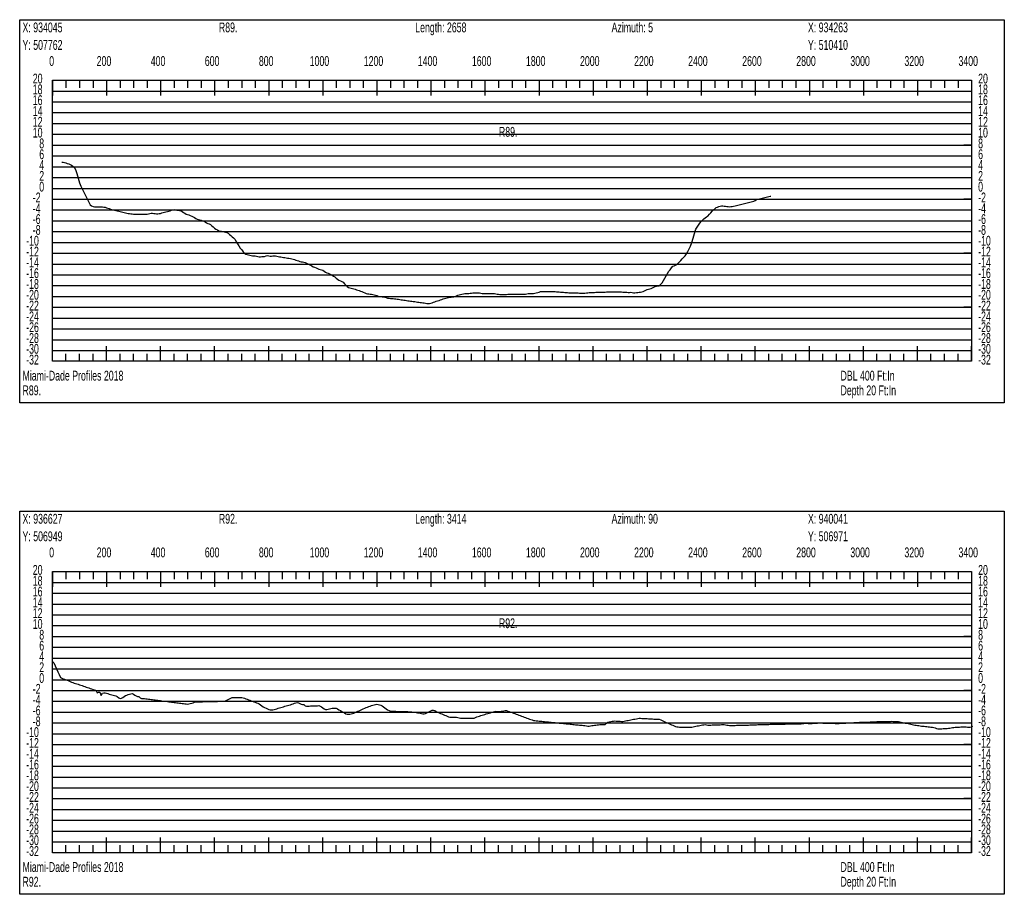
# Model space of a CAD drawing. Header units: feet. Extents: x 1 to 30, y -268 to -1.
# Tile 14 of 94: x 11 to 20, y -236 to -228. Entities that reach past the tile are written whole.
import ezdxf

# ---------------------------------------------------------------- set-up
doc = ezdxf.new("R2010")
doc.units = ezdxf.units.FT
doc.header["$MEASUREMENT"] = 0
doc.layers.add('LABELS', color=7, linetype='Continuous')
doc.layers.add('XSECTION', color=7, linetype='Continuous')

msp = doc.modelspace()

# ---------------------------------------------------------------- linework, layer by layer
at = {"layer": 'XSECTION', "color": 0, "linetype": 'Continuous'}
for points in [[(11.106, -228.25), (20.212, -228.25), (20.212, -231.795), (11.106, -231.795), (11.106, -228.25)], [(11.409, -228.81), (19.909, -228.81), (19.909, -231.41), (11.409, -231.41), (11.409, -228.81)], [(11.409, -228.81), (11.409, -228.951)], [(11.409, -228.81), (11.409, -228.951)], [(11.409, -228.81), (11.409, -228.88)], [(11.409, -228.81), (11.409, -228.88)], [(11.534, -228.81), (11.534, -228.88)], [(11.659, -228.81), (11.659, -228.88)], [(11.784, -228.81), (11.784, -228.88)], [(11.909, -228.81), (11.909, -228.951)], [(11.909, -228.81), (11.909, -228.88)], [(12.034, -228.81), (12.034, -228.88)], [(12.159, -228.81), (12.159, -228.88)], [(12.284, -228.81), (12.284, -228.88)], [(12.409, -228.81), (12.409, -228.951)], [(12.409, -228.81), (12.409, -228.88)], [(12.534, -228.81), (12.534, -228.88)], [(12.659, -228.81), (12.659, -228.88)], [(12.784, -228.81), (12.784, -228.88)], [(12.909, -228.81), (12.909, -228.951)], [(12.909, -228.81), (12.909, -228.88)], [(13.034, -228.81), (13.034, -228.88)], [(13.159, -228.81), (13.159, -228.88)], [(13.284, -228.81), (13.284, -228.88)], [(13.409, -228.81), (13.409, -228.951)], [(13.409, -228.81), (13.409, -228.88)], [(13.534, -228.81), (13.534, -228.88)], [(13.659, -228.81), (13.659, -228.88)], [(13.784, -228.81), (13.784, -228.88)], [(13.909, -228.81), (13.909, -228.951)], [(13.909, -228.81), (13.909, -228.88)], [(14.034, -228.81), (14.034, -228.88)], [(14.159, -228.81), (14.159, -228.88)], [(14.284, -228.81), (14.284, -228.88)], [(14.409, -228.81), (14.409, -228.951)], [(14.409, -228.81), (14.409, -228.88)], [(14.534, -228.81), (14.534, -228.88)], [(14.659, -228.81), (14.659, -228.88)], [(14.784, -228.81), (14.784, -228.88)], [(14.909, -228.81), (14.909, -228.951)], [(14.909, -228.81), (14.909, -228.88)], [(15.034, -228.81), (15.034, -228.88)], [(15.159, -228.81), (15.159, -228.88)], [(15.284, -228.81), (15.284, -228.88)], [(15.409, -228.81), (15.409, -228.951)], [(15.409, -228.81), (15.409, -228.88)], [(15.534, -228.81), (15.534, -228.88)], [(15.659, -228.81), (15.659, -228.88)], [(15.784, -228.81), (15.784, -228.88)], [(15.909, -228.81), (15.909, -228.951)], [(15.909, -228.81), (15.909, -228.88)], [(16.034, -228.81), (16.034, -228.88)], [(16.159, -228.81), (16.159, -228.88)], [(16.284, -228.81), (16.284, -228.88)], [(16.409, -228.81), (16.409, -228.951)], [(16.409, -228.81), (16.409, -228.88)], [(16.534, -228.81), (16.534, -228.88)], [(16.659, -228.81), (16.659, -228.88)], [(16.784, -228.81), (16.784, -228.88)], [(16.909, -228.81), (16.909, -228.951)], [(16.909, -228.81), (16.909, -228.88)], [(17.034, -228.81), (17.034, -228.88)], [(17.159, -228.81), (17.159, -228.88)], [(17.284, -228.81), (17.284, -228.88)], [(17.409, -228.81), (17.409, -228.951)], [(17.409, -228.81), (17.409, -228.88)], [(17.534, -228.81), (17.534, -228.88)], [(17.659, -228.81), (17.659, -228.88)], [(17.784, -228.81), (17.784, -228.88)], [(17.909, -228.81), (17.909, -228.951)], [(17.909, -228.81), (17.909, -228.88)], [(18.034, -228.81), (18.034, -228.88)], [(18.159, -228.81), (18.159, -228.88)], [(18.284, -228.81), (18.284, -228.88)], [(18.409, -228.81), (18.409, -228.951)], [(18.409, -228.81), (18.409, -228.88)], [(18.534, -228.81), (18.534, -228.88)], [(18.659, -228.81), (18.659, -228.88)], [(18.784, -228.81), (18.784, -228.88)], [(18.909, -228.81), (18.909, -228.951)], [(18.909, -228.81), (18.909, -228.88)], [(19.034, -228.81), (19.034, -228.88)], [(19.159, -228.81), (19.159, -228.88)], [(19.284, -228.81), (19.284, -228.88)], [(19.409, -228.81), (19.409, -228.951)], [(19.409, -228.81), (19.409, -228.88)], [(19.534, -228.81), (19.534, -228.88)], [(19.659, -228.81), (19.659, -228.88)], [(19.784, -228.81), (19.784, -228.88)], [(19.909, -228.81), (19.909, -228.951)], [(19.909, -228.81), (19.909, -228.88)], [(11.409, -229.41), (11.479, -229.41)], [(19.909, -229.41), (19.839, -229.41)], [(11.409, -229.91), (11.479, -229.91)], [(19.909, -229.91), (19.839, -229.91)], [(11.409, -230.41), (11.479, -230.41)], [(19.909, -230.41), (19.839, -230.41)], [(11.409, -230.91), (11.479, -230.91)], [(19.909, -230.91), (19.839, -230.91)], [(11.409, -231.41), (11.409, -231.269)], [(11.409, -231.41), (11.409, -231.269)], [(11.909, -231.41), (11.909, -231.269)], [(12.409, -231.41), (12.409, -231.269)], [(12.909, -231.41), (12.909, -231.269)], [(13.409, -231.41), (13.409, -231.269)], [(13.909, -231.41), (13.909, -231.269)], [(14.409, -231.41), (14.409, -231.269)], [(14.909, -231.41), (14.909, -231.269)], [(15.409, -231.41), (15.409, -231.269)], [(15.909, -231.41), (15.909, -231.269)], [(16.409, -231.41), (16.409, -231.269)], [(16.909, -231.41), (16.909, -231.269)], [(17.409, -231.41), (17.409, -231.269)], [(17.909, -231.41), (17.909, -231.269)], [(18.409, -231.41), (18.409, -231.269)], [(18.909, -231.41), (18.909, -231.269)], [(19.409, -231.41), (19.409, -231.269)], [(19.909, -231.41), (19.909, -231.269)], [(11.409, -231.41), (11.409, -231.34)], [(11.409, -231.41), (11.409, -231.34)], [(11.534, -231.41), (11.534, -231.34)], [(11.659, -231.41), (11.659, -231.34)], [(11.784, -231.41), (11.784, -231.34)], [(11.909, -231.41), (11.909, -231.34)], [(12.034, -231.41), (12.034, -231.34)], [(12.159, -231.41), (12.159, -231.34)], [(12.284, -231.41), (12.284, -231.34)], [(12.409, -231.41), (12.409, -231.34)], [(12.534, -231.41), (12.534, -231.34)], [(12.659, -231.41), (12.659, -231.34)], [(12.784, -231.41), (12.784, -231.34)], [(12.909, -231.41), (12.909, -231.34)], [(13.034, -231.41), (13.034, -231.34)], [(13.159, -231.41), (13.159, -231.34)], [(13.284, -231.41), (13.284, -231.34)], [(13.409, -231.41), (13.409, -231.34)], [(13.534, -231.41), (13.534, -231.34)], [(13.659, -231.41), (13.659, -231.34)], [(13.784, -231.41), (13.784, -231.34)], [(13.909, -231.41), (13.909, -231.34)], [(14.034, -231.41), (14.034, -231.34)], [(14.159, -231.41), (14.159, -231.34)], [(14.284, -231.41), (14.284, -231.34)], [(14.409, -231.41), (14.409, -231.34)], [(14.534, -231.41), (14.534, -231.34)], [(14.659, -231.41), (14.659, -231.34)], [(14.784, -231.41), (14.784, -231.34)], [(14.909, -231.41), (14.909, -231.34)], [(15.034, -231.41), (15.034, -231.34)], [(15.159, -231.41), (15.159, -231.34)], [(15.284, -231.41), (15.284, -231.34)], [(15.409, -231.41), (15.409, -231.34)], [(15.534, -231.41), (15.534, -231.34)], [(15.659, -231.41), (15.659, -231.34)], [(15.784, -231.41), (15.784, -231.34)], [(15.909, -231.41), (15.909, -231.34)], [(16.034, -231.41), (16.034, -231.34)], [(16.159, -231.41), (16.159, -231.34)], [(16.284, -231.41), (16.284, -231.34)], [(16.409, -231.41), (16.409, -231.34)], [(16.534, -231.41), (16.534, -231.34)], [(16.659, -231.41), (16.659, -231.34)], [(16.784, -231.41), (16.784, -231.34)], [(16.909, -231.41), (16.909, -231.34)], [(17.034, -231.41), (17.034, -231.34)], [(17.159, -231.41), (17.159, -231.34)], [(17.284, -231.41), (17.284, -231.34)], [(17.409, -231.41), (17.409, -231.34)], [(17.534, -231.41), (17.534, -231.34)], [(17.659, -231.41), (17.659, -231.34)], [(17.784, -231.41), (17.784, -231.34)], [(17.909, -231.41), (17.909, -231.34)], [(18.034, -231.41), (18.034, -231.34)], [(18.159, -231.41), (18.159, -231.34)], [(18.284, -231.41), (18.284, -231.34)], [(18.409, -231.41), (18.409, -231.34)], [(18.534, -231.41), (18.534, -231.34)], [(18.659, -231.41), (18.659, -231.34)], [(18.784, -231.41), (18.784, -231.34)], [(18.909, -231.41), (18.909, -231.34)], [(19.034, -231.41), (19.034, -231.34)], [(19.159, -231.41), (19.159, -231.34)], [(19.284, -231.41), (19.284, -231.34)], [(19.409, -231.41), (19.409, -231.34)], [(19.534, -231.41), (19.534, -231.34)], [(19.659, -231.41), (19.659, -231.34)], [(19.784, -231.41), (19.784, -231.34)], [(19.909, -231.41), (19.909, -231.34)], [(11.106, -232.795), (20.212, -232.795), (20.212, -236.34), (11.106, -236.34), (11.106, -232.795)], [(11.409, -233.355), (19.909, -233.355), (19.909, -235.955), (11.409, -235.955), (11.409, -233.355)], [(11.409, -233.355), (11.409, -233.496)], [(11.409, -233.355), (11.409, -233.496)], [(11.409, -233.355), (11.409, -233.425)], [(11.409, -233.355), (11.409, -233.425)], [(11.534, -233.355), (11.534, -233.425)], [(11.659, -233.355), (11.659, -233.425)], [(11.784, -233.355), (11.784, -233.425)], [(11.909, -233.355), (11.909, -233.496)], [(11.909, -233.355), (11.909, -233.425)], [(12.034, -233.355), (12.034, -233.425)], [(12.159, -233.355), (12.159, -233.425)], [(12.284, -233.355), (12.284, -233.425)], [(12.409, -233.355), (12.409, -233.496)], [(12.409, -233.355), (12.409, -233.425)], [(12.534, -233.355), (12.534, -233.425)], [(12.659, -233.355), (12.659, -233.425)], [(12.784, -233.355), (12.784, -233.425)], [(12.909, -233.355), (12.909, -233.496)], [(12.909, -233.355), (12.909, -233.425)], [(13.034, -233.355), (13.034, -233.425)], [(13.159, -233.355), (13.159, -233.425)], [(13.284, -233.355), (13.284, -233.425)], [(13.409, -233.355), (13.409, -233.496)], [(13.409, -233.355), (13.409, -233.425)], [(13.534, -233.355), (13.534, -233.425)], [(13.659, -233.355), (13.659, -233.425)], [(13.784, -233.355), (13.784, -233.425)], [(13.909, -233.355), (13.909, -233.496)], [(13.909, -233.355), (13.909, -233.425)], [(14.034, -233.355), (14.034, -233.425)], [(14.159, -233.355), (14.159, -233.425)], [(14.284, -233.355), (14.284, -233.425)], [(14.409, -233.355), (14.409, -233.496)], [(14.409, -233.355), (14.409, -233.425)], [(14.534, -233.355), (14.534, -233.425)], [(14.659, -233.355), (14.659, -233.425)], [(14.784, -233.355), (14.784, -233.425)], [(14.909, -233.355), (14.909, -233.496)], [(14.909, -233.355), (14.909, -233.425)], [(15.034, -233.355), (15.034, -233.425)], [(15.159, -233.355), (15.159, -233.425)], [(15.284, -233.355), (15.284, -233.425)], [(15.409, -233.355), (15.409, -233.496)], [(15.409, -233.355), (15.409, -233.425)], [(15.534, -233.355), (15.534, -233.425)], [(15.659, -233.355), (15.659, -233.425)], [(15.784, -233.355), (15.784, -233.425)], [(15.909, -233.355), (15.909, -233.496)], [(15.909, -233.355), (15.909, -233.425)], [(16.034, -233.355), (16.034, -233.425)], [(16.159, -233.355), (16.159, -233.425)], [(16.284, -233.355), (16.284, -233.425)], [(16.409, -233.355), (16.409, -233.496)], [(16.409, -233.355), (16.409, -233.425)], [(16.534, -233.355), (16.534, -233.425)], [(16.659, -233.355), (16.659, -233.425)], [(16.784, -233.355), (16.784, -233.425)], [(16.909, -233.355), (16.909, -233.496)], [(16.909, -233.355), (16.909, -233.425)], [(17.034, -233.355), (17.034, -233.425)], [(17.159, -233.355), (17.159, -233.425)], [(17.284, -233.355), (17.284, -233.425)], [(17.409, -233.355), (17.409, -233.496)], [(17.409, -233.355), (17.409, -233.425)], [(17.534, -233.355), (17.534, -233.425)], [(17.659, -233.355), (17.659, -233.425)], [(17.784, -233.355), (17.784, -233.425)], [(17.909, -233.355), (17.909, -233.496)], [(17.909, -233.355), (17.909, -233.425)], [(18.034, -233.355), (18.034, -233.425)], [(18.159, -233.355), (18.159, -233.425)], [(18.284, -233.355), (18.284, -233.425)], [(18.409, -233.355), (18.409, -233.496)], [(18.409, -233.355), (18.409, -233.425)], [(18.534, -233.355), (18.534, -233.425)], [(18.659, -233.355), (18.659, -233.425)], [(18.784, -233.355), (18.784, -233.425)], [(18.909, -233.355), (18.909, -233.496)], [(18.909, -233.355), (18.909, -233.425)], [(19.034, -233.355), (19.034, -233.425)], [(19.159, -233.355), (19.159, -233.425)], [(19.284, -233.355), (19.284, -233.425)], [(19.409, -233.355), (19.409, -233.496)], [(19.409, -233.355), (19.409, -233.425)], [(19.534, -233.355), (19.534, -233.425)], [(19.659, -233.355), (19.659, -233.425)], [(19.784, -233.355), (19.784, -233.425)], [(19.909, -233.355), (19.909, -233.496)], [(19.909, -233.355), (19.909, -233.425)], [(11.409, -233.955), (11.479, -233.955)], [(19.909, -233.955), (19.839, -233.955)], [(11.409, -234.455), (11.479, -234.455)], [(19.909, -234.455), (19.839, -234.455)], [(11.409, -234.955), (11.479, -234.955)], [(19.909, -234.955), (19.839, -234.955)], [(11.409, -235.455), (11.479, -235.455)], [(19.909, -235.455), (19.839, -235.455)], [(11.409, -235.955), (11.409, -235.814)], [(11.409, -235.955), (11.409, -235.814)], [(11.909, -235.955), (11.909, -235.814)], [(12.409, -235.955), (12.409, -235.814)], [(12.909, -235.955), (12.909, -235.814)], [(13.409, -235.955), (13.409, -235.814)], [(13.909, -235.955), (13.909, -235.814)], [(14.409, -235.955), (14.409, -235.814)], [(14.909, -235.955), (14.909, -235.814)], [(15.409, -235.955), (15.409, -235.814)], [(15.909, -235.955), (15.909, -235.814)], [(16.409, -235.955), (16.409, -235.814)], [(16.909, -235.955), (16.909, -235.814)], [(17.409, -235.955), (17.409, -235.814)], [(17.909, -235.955), (17.909, -235.814)], [(18.409, -235.955), (18.409, -235.814)], [(18.909, -235.955), (18.909, -235.814)], [(19.409, -235.955), (19.409, -235.814)], [(19.909, -235.955), (19.909, -235.814)], [(11.409, -235.955), (11.409, -235.885)], [(11.409, -235.955), (11.409, -235.885)], [(11.534, -235.955), (11.534, -235.885)], [(11.659, -235.955), (11.659, -235.885)], [(11.784, -235.955), (11.784, -235.885)], [(11.909, -235.955), (11.909, -235.885)], [(12.034, -235.955), (12.034, -235.885)], [(12.159, -235.955), (12.159, -235.885)], [(12.284, -235.955), (12.284, -235.885)], [(12.409, -235.955), (12.409, -235.885)], [(12.534, -235.955), (12.534, -235.885)], [(12.659, -235.955), (12.659, -235.885)], [(12.784, -235.955), (12.784, -235.885)], [(12.909, -235.955), (12.909, -235.885)], [(13.034, -235.955), (13.034, -235.885)], [(13.159, -235.955), (13.159, -235.885)], [(13.284, -235.955), (13.284, -235.885)], [(13.409, -235.955), (13.409, -235.885)], [(13.534, -235.955), (13.534, -235.885)], [(13.659, -235.955), (13.659, -235.885)], [(13.784, -235.955), (13.784, -235.885)], [(13.909, -235.955), (13.909, -235.885)], [(14.034, -235.955), (14.034, -235.885)], [(14.159, -235.955), (14.159, -235.885)], [(14.284, -235.955), (14.284, -235.885)], [(14.409, -235.955), (14.409, -235.885)], [(14.534, -235.955), (14.534, -235.885)], [(14.659, -235.955), (14.659, -235.885)], [(14.784, -235.955), (14.784, -235.885)], [(14.909, -235.955), (14.909, -235.885)], [(15.034, -235.955), (15.034, -235.885)], [(15.159, -235.955), (15.159, -235.885)], [(15.284, -235.955), (15.284, -235.885)], [(15.409, -235.955), (15.409, -235.885)], [(15.534, -235.955), (15.534, -235.885)], [(15.659, -235.955), (15.659, -235.885)], [(15.784, -235.955), (15.784, -235.885)], [(15.909, -235.955), (15.909, -235.885)], [(16.034, -235.955), (16.034, -235.885)], [(16.159, -235.955), (16.159, -235.885)], [(16.284, -235.955), (16.284, -235.885)], [(16.409, -235.955), (16.409, -235.885)], [(16.534, -235.955), (16.534, -235.885)], [(16.659, -235.955), (16.659, -235.885)], [(16.784, -235.955), (16.784, -235.885)], [(16.909, -235.955), (16.909, -235.885)], [(17.034, -235.955), (17.034, -235.885)], [(17.159, -235.955), (17.159, -235.885)], [(17.284, -235.955), (17.284, -235.885)], [(17.409, -235.955), (17.409, -235.885)], [(17.534, -235.955), (17.534, -235.885)], [(17.659, -235.955), (17.659, -235.885)], [(17.784, -235.955), (17.784, -235.885)], [(17.909, -235.955), (17.909, -235.885)], [(18.034, -235.955), (18.034, -235.885)], [(18.159, -235.955), (18.159, -235.885)], [(18.284, -235.955), (18.284, -235.885)], [(18.409, -235.955), (18.409, -235.885)], [(18.534, -235.955), (18.534, -235.885)], [(18.659, -235.955), (18.659, -235.885)], [(18.784, -235.955), (18.784, -235.885)], [(18.909, -235.955), (18.909, -235.885)], [(19.034, -235.955), (19.034, -235.885)], [(19.159, -235.955), (19.159, -235.885)], [(19.284, -235.955), (19.284, -235.885)], [(19.409, -235.955), (19.409, -235.885)], [(19.534, -235.955), (19.534, -235.885)], [(19.659, -235.955), (19.659, -235.885)], [(19.784, -235.955), (19.784, -235.885)], [(19.909, -235.955), (19.909, -235.885)]]:
    msp.add_lwpolyline(points, dxfattribs=at)
at = {"layer": 'XSECTION', "color": 0}
for points in [[(11.409, -228.91), (19.909, -228.91)], [(11.409, -229.01), (19.909, -229.01)], [(11.409, -229.11), (19.909, -229.11)], [(11.409, -229.21), (19.909, -229.21)], [(11.409, -229.31), (19.909, -229.31)], [(11.409, -229.41), (19.909, -229.41)], [(11.409, -229.51), (19.909, -229.51)], [(11.409, -229.61), (19.909, -229.61)], [(11.409, -229.71), (19.909, -229.71)], [(11.409, -229.81), (19.909, -229.81)], [(11.409, -229.91), (19.909, -229.91)], [(11.409, -230.01), (19.909, -230.01)], [(11.409, -230.11), (19.909, -230.11)], [(11.409, -230.21), (19.909, -230.21)], [(11.409, -230.31), (19.909, -230.31)], [(11.409, -230.41), (19.909, -230.41)], [(11.409, -230.51), (19.909, -230.51)], [(11.409, -230.61), (19.909, -230.61)], [(11.409, -230.71), (19.909, -230.71)], [(11.409, -230.81), (19.909, -230.81)], [(11.409, -230.91), (19.909, -230.91)], [(11.409, -231.01), (19.909, -231.01)], [(11.409, -231.11), (19.909, -231.11)], [(11.409, -231.21), (19.909, -231.21)], [(11.409, -231.31), (19.909, -231.31)], [(11.409, -233.455), (19.909, -233.455)], [(11.409, -233.555), (19.909, -233.555)], [(11.409, -233.655), (19.909, -233.655)], [(11.409, -233.755), (19.909, -233.755)], [(11.409, -233.855), (19.909, -233.855)], [(11.409, -233.955), (19.909, -233.955)], [(11.409, -234.055), (19.909, -234.055)], [(11.409, -234.155), (19.909, -234.155)], [(11.409, -234.255), (19.909, -234.255)], [(11.409, -234.355), (19.909, -234.355)], [(11.409, -234.455), (19.909, -234.455)], [(11.409, -234.555), (19.909, -234.555)], [(11.409, -234.655), (19.909, -234.655)], [(11.409, -234.755), (19.909, -234.755)], [(11.409, -234.855), (19.909, -234.855)], [(11.409, -234.955), (19.909, -234.955)], [(11.409, -235.055), (19.909, -235.055)], [(11.409, -235.155), (19.909, -235.155)], [(11.409, -235.255), (19.909, -235.255)], [(11.409, -235.355), (19.909, -235.355)], [(11.409, -235.455), (19.909, -235.455)], [(11.409, -235.555), (19.909, -235.555)], [(11.409, -235.655), (19.909, -235.655)], [(11.409, -235.755), (19.909, -235.755)], [(11.409, -235.855), (19.909, -235.855)]]:
    msp.add_lwpolyline(points, dxfattribs=at)
at = {"layer": 'XSECTION', "color": 5, "linetype": 'Continuous'}
for points in [[(11.497, -229.569), (11.509, -229.569), (11.5215, -229.5695), (11.534, -229.5745), (11.5465, -229.5795), (11.559, -229.5845), (11.5715, -229.5895), (11.584, -229.5965), (11.5965, -229.606), (11.609, -229.6155), (11.6215, -229.636), (11.634, -229.674), (11.6465, -229.7155), (11.659, -229.758), (11.6715, -229.79), (11.684, -229.8145), (11.6965, -229.8385), (11.709, -229.863), (11.7215, -229.8875), (11.734, -229.912), (11.7465, -229.9365), (11.759, -229.961), (11.7715, -229.9705), (11.784, -229.9785), (11.7965, -229.9815), (11.809, -229.981), (11.8215, -229.981), (11.834, -229.9805), (11.8465, -229.9805), (11.859, -229.98), (11.8715, -229.981), (11.884, -229.985), (11.8965, -229.985), (11.909, -229.989), (11.9215, -229.9935), (11.934, -229.9975), (11.9465, -230.0015), (11.959, -230.0045), (11.9715, -230.0075), (11.984, -230.0105), (11.9965, -230.0135), (12.009, -230.0165), (12.0215, -230.02), (12.034, -230.023), (12.0465, -230.026), (12.059, -230.029), (12.0715, -230.032), (12.084, -230.035), (12.0965, -230.0385), (12.109, -230.0415), (12.1215, -230.044), (12.134, -230.0445), (12.1465, -230.0465), (12.159, -230.0495), (12.1715, -230.05), (12.184, -230.05), (12.1965, -230.05), (12.209, -230.05), (12.2215, -230.05), (12.234, -230.05), (12.2465, -230.05), (12.259, -230.05), (12.2715, -230.05), (12.284, -230.0475), (12.2965, -230.0445), (12.309, -230.0415), (12.3215, -230.0405), (12.334, -230.0405), (12.3465, -230.0425), (12.359, -230.0425), (12.3715, -230.045), (12.384, -230.045), (12.3965, -230.0435), (12.409, -230.0415), (12.4215, -230.0375), (12.434, -230.034), (12.4465, -230.03), (12.459, -230.0265), (12.4715, -230.023), (12.484, -230.021), (12.4965, -230.0185), (12.509, -230.012), (12.5215, -230.01), (12.534, -230.007), (12.5465, -230.0085), (12.559, -230.0105), (12.5715, -230.012), (12.584, -230.014), (12.5965, -230.0155), (12.609, -230.024), (12.6215, -230.0325), (12.634, -230.04), (12.6465, -230.048), (12.659, -230.0515), (12.6715, -230.0545), (12.684, -230.061), (12.6965, -230.067), (12.709, -230.0735), (12.7215, -230.0805), (12.734, -230.0875), (12.7465, -230.0945), (12.759, -230.099), (12.7715, -230.1015), (12.784, -230.1055), (12.7965, -230.109), (12.809, -230.113), (12.8215, -230.1205), (12.834, -230.128), (12.8465, -230.134), (12.859, -230.1395), (12.8715, -230.145), (12.884, -230.1555), (12.8965, -230.167), (12.909, -230.1785), (12.9215, -230.187), (12.934, -230.195), (12.9465, -230.203), (12.959, -230.206), (12.9715, -230.206), (12.984, -230.2085), (12.9965, -230.213), (13.009, -230.2155), (13.0215, -230.2185), (13.034, -230.2255), (13.0465, -230.2365), (13.059, -230.2475), (13.0715, -230.258), (13.084, -230.269), (13.0965, -230.2805), (13.109, -230.301), (13.1215, -230.322), (13.134, -230.3425), (13.1465, -230.3625), (13.159, -230.38), (13.1715, -230.398), (13.184, -230.4095), (13.1965, -230.418), (13.209, -230.4225), (13.2215, -230.426), (13.234, -230.429), (13.2465, -230.4315), (13.259, -230.434), (13.2715, -230.435), (13.284, -230.4355), (13.2965, -230.4385), (13.309, -230.441), (13.3215, -230.4435), (13.334, -230.443), (13.3465, -230.4415), (13.359, -230.4415), (13.3715, -230.44), (13.384, -230.4355), (13.3965, -230.4325), (13.409, -230.4355), (13.4215, -230.438), (13.434, -230.436), (13.4465, -230.434), (13.459, -230.4335), (13.4715, -230.434), (13.484, -230.4365), (13.4965, -230.4395), (13.509, -230.4425), (13.5215, -230.445), (13.534, -230.447), (13.5465, -230.4485), (13.559, -230.4505), (13.5715, -230.4525), (13.584, -230.4545), (13.5965, -230.4565), (13.609, -230.4585), (13.6215, -230.4605), (13.634, -230.464), (13.6465, -230.4685), (13.659, -230.473), (13.6715, -230.477), (13.684, -230.4815), (13.6965, -230.4855), (13.709, -230.489), (13.7215, -230.491), (13.734, -230.493), (13.7465, -230.497), (13.759, -230.503), (13.7715, -230.5085), (13.784, -230.5145), (13.7965, -230.521), (13.809, -230.528), (13.8215, -230.5355), (13.834, -230.5405), (13.8465, -230.546), (13.859, -230.551), (13.8715, -230.5565), (13.884, -230.5595), (13.8965, -230.5625), (13.909, -230.5675), (13.9215, -230.576), (13.934, -230.584), (13.9465, -230.59), (13.959, -230.595), (13.9715, -230.5995), (13.984, -230.606), (13.9965, -230.614), (14.009, -230.6215), (14.0215, -230.629), (14.034, -230.6395), (14.0465, -230.6505), (14.059, -230.6605), (14.0715, -230.6655), (14.084, -230.6705), (14.0965, -230.6785), (14.109, -230.692), (14.1215, -230.705), (14.134, -230.7185), (14.1465, -230.726), (14.159, -230.7295), (14.1715, -230.733), (14.184, -230.737), (14.1965, -230.7405), (14.209, -230.744), (14.2215, -230.7475), (14.234, -230.751), (14.2465, -230.755), (14.259, -230.76), (14.2715, -230.765), (14.284, -230.7705), (14.2965, -230.7755), (14.309, -230.782), (14.3215, -230.7845), (14.334, -230.7865), (14.3465, -230.788), (14.359, -230.7895), (14.3715, -230.7915), (14.384, -230.795), (14.3965, -230.7985), (14.409, -230.8025), (14.4215, -230.806), (14.434, -230.8095), (14.4465, -230.8115), (14.459, -230.8125), (14.4715, -230.814), (14.484, -230.8155), (14.4965, -230.821), (14.509, -230.8255), (14.5215, -230.8265), (14.534, -230.8275), (14.5465, -230.8285), (14.559, -230.8295), (14.5715, -230.8315), (14.584, -230.833), (14.5965, -230.835), (14.609, -230.8365), (14.6215, -230.8385), (14.634, -230.84), (14.6465, -230.842), (14.659, -230.8435), (14.6715, -230.8455), (14.684, -230.847), (14.6965, -230.849), (14.709, -230.851), (14.7215, -230.8525), (14.734, -230.8545), (14.7465, -230.856), (14.759, -230.858), (14.7715, -230.8595), (14.784, -230.8615), (14.7965, -230.863), (14.809, -230.865), (14.8215, -230.8665), (14.834, -230.8685), (14.8465, -230.87), (14.859, -230.872), (14.8715, -230.874), (14.884, -230.8755), (14.8965, -230.8745), (14.909, -230.8715), (14.9215, -230.869), (14.934, -230.864), (14.9465, -230.859), (14.959, -230.8545), (14.9715, -230.8505), (14.984, -230.847), (14.9965, -230.8425), (15.009, -230.837), (15.0215, -230.833), (15.034, -230.8295), (15.0465, -230.826), (15.059, -230.8225), (15.0715, -230.8195), (15.084, -230.818), (15.0965, -230.8155), (15.109, -230.8145), (15.1215, -230.814), (15.134, -230.8105), (15.1465, -230.8045), (15.159, -230.7985), (15.1715, -230.7955), (15.184, -230.7925), (15.1965, -230.7895), (15.209, -230.7865), (15.2215, -230.7835), (15.234, -230.782), (15.2465, -230.7815), (15.259, -230.7815), (15.2715, -230.7805), (15.284, -230.7795), (15.2965, -230.778), (15.309, -230.777), (15.3215, -230.776), (15.334, -230.7755), (15.3465, -230.7755), (15.359, -230.7775), (15.3715, -230.78), (15.384, -230.7815), (15.3965, -230.7815), (15.409, -230.7815), (15.4215, -230.7815), (15.434, -230.7815), (15.4465, -230.7815), (15.459, -230.7815), (15.4715, -230.7815), (15.484, -230.7815), (15.4965, -230.784), (15.509, -230.787), (15.5215, -230.7885), (15.534, -230.7895), (15.5465, -230.7905), (15.559, -230.792), (15.5715, -230.7925), (15.584, -230.7925), (15.5965, -230.7925), (15.609, -230.7915), (15.6215, -230.7895), (15.634, -230.7875), (15.6465, -230.7875), (15.659, -230.7875), (15.6715, -230.7875), (15.684, -230.7875), (15.6965, -230.788), (15.709, -230.788), (15.7215, -230.788), (15.734, -230.788), (15.7465, -230.7885), (15.759, -230.7885), (15.7715, -230.7885), (15.784, -230.7875), (15.7965, -230.7855), (15.809, -230.7835), (15.8215, -230.7835), (15.834, -230.7835), (15.8465, -230.7835), (15.859, -230.7825), (15.8715, -230.7785), (15.884, -230.775), (15.8965, -230.7725), (15.909, -230.769), (15.9215, -230.7655), (15.934, -230.7645), (15.9465, -230.7645), (15.959, -230.7645), (15.9715, -230.7645), (15.984, -230.7645), (15.9965, -230.7645), (16.009, -230.7645), (16.0215, -230.7645), (16.034, -230.7645), (16.0465, -230.7645), (16.059, -230.7645), (16.0715, -230.766), (16.084, -230.767), (16.0965, -230.7685), (16.109, -230.77), (16.1215, -230.7705), (16.134, -230.7705), (16.1465, -230.772), (16.159, -230.773), (16.1715, -230.7745), (16.184, -230.775), (16.1965, -230.775), (16.209, -230.775), (16.2215, -230.775), (16.234, -230.775), (16.2465, -230.7755), (16.259, -230.7765), (16.2715, -230.778), (16.284, -230.7795), (16.2965, -230.78), (16.309, -230.78), (16.3215, -230.78), (16.334, -230.78), (16.3465, -230.778), (16.359, -230.7765), (16.3715, -230.7745), (16.384, -230.7745), (16.3965, -230.7745), (16.409, -230.774), (16.4215, -230.7725), (16.434, -230.771), (16.4465, -230.7695), (16.459, -230.769), (16.4715, -230.769), (16.484, -230.769), (16.4965, -230.769), (16.509, -230.769), (16.5215, -230.769), (16.534, -230.767), (16.5465, -230.767), (16.559, -230.767), (16.5715, -230.767), (16.584, -230.767), (16.5965, -230.767), (16.609, -230.7675), (16.6215, -230.7675), (16.634, -230.7675), (16.6465, -230.768), (16.659, -230.768), (16.6715, -230.7685), (16.684, -230.769), (16.6965, -230.7695), (16.709, -230.77), (16.7215, -230.7715), (16.734, -230.7745), (16.7465, -230.7725), (16.759, -230.7705), (16.7715, -230.773), (16.784, -230.775), (16.7965, -230.775), (16.809, -230.774), (16.8215, -230.7725), (16.834, -230.7715), (16.8465, -230.7695), (16.859, -230.767), (16.8715, -230.763), (16.884, -230.7575), (16.8965, -230.7525), (16.909, -230.747), (16.9215, -230.7435), (16.934, -230.7405), (16.9465, -230.7355), (16.959, -230.73), (16.9715, -230.7245), (16.984, -230.719), (16.9965, -230.7135), (17.009, -230.7115), (17.0215, -230.712), (17.034, -230.6975), (17.0465, -230.683), (17.059, -230.6625), (17.0715, -230.641), (17.084, -230.62), (17.0965, -230.5985), (17.109, -230.577), (17.1215, -230.5625), (17.134, -230.546), (17.1465, -230.531), (17.159, -230.526), (17.1715, -230.5205), (17.184, -230.514), (17.1965, -230.5025), (17.209, -230.49), (17.2215, -230.4765), (17.234, -230.4625), (17.2465, -230.4495), (17.259, -230.4355), (17.2715, -230.417), (17.284, -230.3935), (17.2965, -230.37), (17.309, -230.3445), (17.3215, -230.31), (17.334, -230.2705), (17.3465, -230.227), (17.359, -230.188), (17.3715, -230.1695), (17.384, -230.1505), (17.3965, -230.133), (17.409, -230.117), (17.4215, -230.104), (17.434, -230.0925), (17.4465, -230.082), (17.459, -230.075), (17.4715, -230.0665), (17.484, -230.0495), (17.4965, -230.035), (17.509, -230.0205), (17.5215, -230.0095), (17.534, -229.9995), (17.5465, -229.988), (17.559, -229.9835), (17.5715, -229.9785), (17.584, -229.9735), (17.5965, -229.9715), (17.609, -229.972), (17.6215, -229.9735), (17.634, -229.975), (17.6465, -229.977), (17.659, -229.9785), (17.6715, -229.9805), (17.684, -229.979), (17.6965, -229.978), (17.709, -229.975), (17.7215, -229.972), (17.734, -229.969), (17.7465, -229.966), (17.759, -229.963), (17.7715, -229.9595), (17.784, -229.9565), (17.7965, -229.9535), (17.809, -229.9505), (17.8215, -229.9475), (17.834, -229.9445), (17.8465, -229.9415), (17.859, -229.9385), (17.8715, -229.935), (17.884, -229.932), (17.8965, -229.929), (17.909, -229.9225), (17.9215, -229.914), (17.934, -229.9105), (17.9465, -229.9075), (17.959, -229.9045), (17.9715, -229.9015), (17.984, -229.8985), (17.9965, -229.8955), (18.009, -229.8925), (18.0215, -229.8895), (18.034, -229.8865), (18.0465, -229.8835), (18.0533, -229.8815)], [(11.409, -234.187), (11.4215, -234.1985), (11.434, -234.2265), (11.4465, -234.2545), (11.459, -234.283), (11.4715, -234.3075), (11.484, -234.335), (11.4965, -234.34), (11.509, -234.3455), (11.5215, -234.3505), (11.534, -234.3555), (11.5465, -234.3605), (11.559, -234.365), (11.5715, -234.372), (11.584, -234.379), (11.5965, -234.382), (11.609, -234.3855), (11.6215, -234.3895), (11.634, -234.393), (11.6465, -234.397), (11.659, -234.401), (11.6715, -234.4055), (11.684, -234.41), (11.6965, -234.414), (11.709, -234.4185), (11.7215, -234.4225), (11.734, -234.427), (11.7465, -234.4315), (11.759, -234.4355), (11.7715, -234.44), (11.784, -234.4445), (11.7965, -234.4485), (11.809, -234.453), (11.8215, -234.4775), (11.834, -234.4715), (11.8465, -234.471), (11.859, -234.501), (11.8715, -234.481), (11.884, -234.4755), (11.8965, -234.477), (11.909, -234.4805), (11.9215, -234.484), (11.934, -234.4875), (11.9465, -234.4915), (11.959, -234.495), (11.9715, -234.4985), (11.984, -234.502), (11.9965, -234.5055), (12.009, -234.5095), (12.0215, -234.522), (12.034, -234.528), (12.0465, -234.527), (12.059, -234.5185), (12.0715, -234.51), (12.084, -234.502), (12.0965, -234.4965), (12.109, -234.491), (12.1215, -234.4875), (12.134, -234.4845), (12.1465, -234.4825), (12.159, -234.4895), (12.1715, -234.4965), (12.184, -234.5045), (12.1965, -234.5095), (12.209, -234.511), (12.2215, -234.5225), (12.234, -234.5285), (12.2465, -234.5295), (12.259, -234.53), (12.2715, -234.531), (12.284, -234.5325), (12.2965, -234.534), (12.309, -234.5355), (12.3215, -234.537), (12.334, -234.539), (12.3465, -234.5405), (12.359, -234.542), (12.3715, -234.544), (12.384, -234.5455), (12.3965, -234.547), (12.409, -234.5485), (12.4215, -234.5505), (12.434, -234.552), (12.4465, -234.5535), (12.459, -234.555), (12.4715, -234.557), (12.484, -234.5585), (12.4965, -234.56), (12.509, -234.5615), (12.5215, -234.5635), (12.534, -234.565), (12.5465, -234.5665), (12.559, -234.568), (12.5715, -234.57), (12.584, -234.5715), (12.5965, -234.573), (12.609, -234.575), (12.6215, -234.5765), (12.634, -234.578), (12.6465, -234.5795), (12.659, -234.58), (12.6715, -234.5785), (12.684, -234.5755), (12.6965, -234.5725), (12.709, -234.5685), (12.7215, -234.562), (12.734, -234.5595), (12.7465, -234.5595), (12.759, -234.559), (12.7715, -234.559), (12.784, -234.5585), (12.7965, -234.5585), (12.809, -234.558), (12.8215, -234.558), (12.834, -234.5575), (12.8465, -234.5575), (12.859, -234.557), (12.8715, -234.557), (12.884, -234.5565), (12.8965, -234.556), (12.909, -234.556), (12.9215, -234.5555), (12.934, -234.5555), (12.9465, -234.555), (12.959, -234.555), (12.9715, -234.555), (12.984, -234.555), (12.9965, -234.555), (13.009, -234.55), (13.0215, -234.544), (13.034, -234.538), (13.0465, -234.5325), (13.059, -234.526), (13.0715, -234.52), (13.084, -234.52), (13.0965, -234.52), (13.109, -234.52), (13.1215, -234.52), (13.134, -234.52), (13.1465, -234.52), (13.159, -234.52), (13.1715, -234.5225), (13.184, -234.527), (13.1965, -234.5315), (13.209, -234.536), (13.2215, -234.5405), (13.234, -234.545), (13.2465, -234.5495), (13.259, -234.554), (13.2715, -234.5585), (13.284, -234.563), (13.2965, -234.5675), (13.309, -234.572), (13.3215, -234.5785), (13.334, -234.5875), (13.3465, -234.597), (13.359, -234.6055), (13.3715, -234.6115), (13.384, -234.6175), (13.3965, -234.6235), (13.409, -234.6295), (13.4215, -234.6345), (13.434, -234.6345), (13.4465, -234.633), (13.459, -234.6305), (13.4715, -234.627), (13.484, -234.6235), (13.4965, -234.6195), (13.509, -234.616), (13.5215, -234.612), (13.534, -234.6085), (13.5465, -234.6045), (13.559, -234.601), (13.5715, -234.597), (13.584, -234.5935), (13.5965, -234.5895), (13.609, -234.586), (13.6215, -234.582), (13.634, -234.5775), (13.6465, -234.572), (13.659, -234.568), (13.6715, -234.565), (13.684, -234.57), (13.6965, -234.575), (13.709, -234.58), (13.7215, -234.585), (13.734, -234.585), (13.7465, -234.5955), (13.759, -234.5995), (13.7715, -234.599), (13.784, -234.5985), (13.7965, -234.598), (13.809, -234.5975), (13.8215, -234.597), (13.834, -234.5965), (13.8465, -234.596), (13.859, -234.5955), (13.8715, -234.595), (13.884, -234.5995), (13.8965, -234.606), (13.909, -234.6155), (13.9215, -234.623), (13.934, -234.6295), (13.9465, -234.6295), (13.959, -234.628), (13.9715, -234.625), (13.984, -234.6215), (13.9965, -234.6195), (14.009, -234.6195), (14.0215, -234.6195), (14.034, -234.6195), (14.0465, -234.6255), (14.059, -234.633), (14.0715, -234.6405), (14.084, -234.648), (14.0965, -234.655), (14.109, -234.6625), (14.1215, -234.6695), (14.134, -234.6725), (14.1465, -234.674), (14.159, -234.674), (14.1715, -234.672), (14.184, -234.6685), (14.1965, -234.663), (14.209, -234.6575), (14.2215, -234.6525), (14.234, -234.647), (14.2465, -234.6415), (14.259, -234.636), (14.2715, -234.6305), (14.284, -234.625), (14.2965, -234.6195), (14.309, -234.6135), (14.3215, -234.6075), (14.334, -234.603), (14.3465, -234.6), (14.359, -234.594), (14.3715, -234.589), (14.384, -234.586), (14.3965, -234.583), (14.409, -234.5805), (14.4215, -234.5835), (14.434, -234.587), (14.4465, -234.59), (14.459, -234.598), (14.4715, -234.607), (14.484, -234.616), (14.4965, -234.625), (14.509, -234.634), (14.5215, -234.6405), (14.534, -234.646), (14.5465, -234.6465), (14.559, -234.6465), (14.5715, -234.647), (14.584, -234.6475), (14.5965, -234.648), (14.609, -234.648), (14.6215, -234.6485), (14.634, -234.649), (14.6465, -234.6495), (14.659, -234.6495), (14.6715, -234.65), (14.684, -234.6505), (14.6965, -234.6505), (14.709, -234.651), (14.7215, -234.651), (14.734, -234.652), (14.7465, -234.654), (14.759, -234.656), (14.7715, -234.658), (14.784, -234.66), (14.7965, -234.662), (14.809, -234.6645), (14.8215, -234.6665), (14.834, -234.6695), (14.8465, -234.6695), (14.859, -234.6665), (14.8715, -234.6615), (14.884, -234.655), (14.8965, -234.649), (14.909, -234.643), (14.9215, -234.637), (14.934, -234.6375), (14.9465, -234.6405), (14.959, -234.649), (14.9715, -234.6565), (14.984, -234.6615), (14.9965, -234.667), (15.009, -234.672), (15.0215, -234.677), (15.034, -234.682), (15.0465, -234.6875), (15.059, -234.6925), (15.0715, -234.6975), (15.084, -234.7), (15.0965, -234.7), (15.109, -234.7), (15.1215, -234.7), (15.134, -234.7), (15.1465, -234.701), (15.159, -234.7035), (15.1715, -234.7065), (15.184, -234.7095), (15.1965, -234.71), (15.209, -234.71), (15.2215, -234.71), (15.234, -234.71), (15.2465, -234.71), (15.259, -234.71), (15.2715, -234.71), (15.284, -234.71), (15.2965, -234.71), (15.309, -234.7095), (15.3215, -234.7035), (15.334, -234.699), (15.3465, -234.695), (15.359, -234.6915), (15.3715, -234.6875), (15.384, -234.6835), (15.3965, -234.6795), (15.409, -234.6755), (15.4215, -234.6715), (15.434, -234.6675), (15.4465, -234.6635), (15.459, -234.66), (15.4715, -234.656), (15.484, -234.652), (15.4965, -234.648), (15.509, -234.646), (15.5215, -234.649), (15.534, -234.65), (15.5465, -234.65), (15.559, -234.6475), (15.5715, -234.6445), (15.584, -234.6415), (15.5965, -234.641), (15.609, -234.641), (15.6215, -234.645), (15.634, -234.65), (15.6465, -234.6545), (15.659, -234.659), (15.6715, -234.6635), (15.684, -234.668), (15.6965, -234.6725), (15.709, -234.6775), (15.7215, -234.682), (15.734, -234.6865), (15.7465, -234.691), (15.759, -234.6955), (15.7715, -234.7), (15.784, -234.7045), (15.7965, -234.7095), (15.809, -234.714), (15.8215, -234.7185), (15.834, -234.723), (15.8465, -234.7275), (15.859, -234.732), (15.8715, -234.7335), (15.884, -234.7345), (15.8965, -234.736), (15.909, -234.737), (15.9215, -234.7385), (15.934, -234.7395), (15.9465, -234.741), (15.959, -234.742), (15.9715, -234.7435), (15.984, -234.7445), (15.9965, -234.746), (16.009, -234.747), (16.0215, -234.7485), (16.034, -234.7495), (16.0465, -234.751), (16.059, -234.752), (16.0715, -234.7535), (16.084, -234.7545), (16.0965, -234.756), (16.109, -234.757), (16.1215, -234.7585), (16.134, -234.7595), (16.1465, -234.761), (16.159, -234.762), (16.1715, -234.7635), (16.184, -234.7645), (16.1965, -234.766), (16.209, -234.767), (16.2215, -234.7685), (16.234, -234.7695), (16.2465, -234.771), (16.259, -234.772), (16.2715, -234.7735), (16.284, -234.7745), (16.2965, -234.776), (16.309, -234.777), (16.3215, -234.7785), (16.334, -234.7795), (16.3465, -234.781), (16.359, -234.784), (16.3715, -234.785), (16.384, -234.782), (16.3965, -234.78), (16.409, -234.778), (16.4215, -234.7765), (16.434, -234.775), (16.4465, -234.7735), (16.459, -234.772), (16.4715, -234.7705), (16.484, -234.7705), (16.4965, -234.77), (16.509, -234.77), (16.5215, -234.77), (16.534, -234.7585), (16.5465, -234.749), (16.559, -234.746), (16.5715, -234.743), (16.584, -234.74), (16.5965, -234.737), (16.609, -234.736), (16.6215, -234.737), (16.634, -234.738), (16.6465, -234.739), (16.659, -234.74), (16.6715, -234.7405), (16.684, -234.7405), (16.6965, -234.7385), (16.709, -234.736), (16.7215, -234.7335), (16.734, -234.731), (16.7465, -234.7285), (16.759, -234.726), (16.7715, -234.7235), (16.784, -234.721), (16.7965, -234.7185), (16.809, -234.716), (16.8215, -234.713), (16.834, -234.711), (16.8465, -234.712), (16.859, -234.7125), (16.8715, -234.713), (16.884, -234.714), (16.8965, -234.7145), (16.909, -234.715), (16.9215, -234.716), (16.934, -234.7165), (16.9465, -234.717), (16.959, -234.7175), (16.9715, -234.7185), (16.984, -234.719), (16.9965, -234.7195), (17.009, -234.7205), (17.0215, -234.7215), (17.034, -234.727), (17.0465, -234.7325), (17.059, -234.738), (17.0715, -234.744), (17.084, -234.7495), (17.0965, -234.755), (17.109, -234.7605), (17.1215, -234.766), (17.134, -234.7715), (17.1465, -234.777), (17.159, -234.783), (17.1715, -234.789), (17.184, -234.791), (17.1965, -234.792), (17.209, -234.793), (17.2215, -234.794), (17.234, -234.795), (17.2465, -234.7955), (17.259, -234.7955), (17.2715, -234.795), (17.284, -234.795), (17.2965, -234.7955), (17.309, -234.7955), (17.3215, -234.793), (17.334, -234.7905), (17.3465, -234.788), (17.359, -234.7855), (17.3715, -234.783), (17.384, -234.7805), (17.3965, -234.778), (17.409, -234.776), (17.4215, -234.7735), (17.434, -234.771), (17.4465, -234.7705), (17.459, -234.773), (17.4715, -234.7745), (17.484, -234.7745), (17.4965, -234.774), (17.509, -234.7735), (17.5215, -234.773), (17.534, -234.7725), (17.5465, -234.7725), (17.559, -234.772), (17.5715, -234.7715), (17.584, -234.771), (17.5965, -234.7705), (17.609, -234.77), (17.6215, -234.77), (17.634, -234.7715), (17.6465, -234.7745), (17.659, -234.777), (17.6715, -234.7795), (17.684, -234.779), (17.6965, -234.7785), (17.709, -234.778), (17.7215, -234.7775), (17.734, -234.777), (17.7465, -234.7765), (17.759, -234.776), (17.7715, -234.7755), (17.784, -234.7745), (17.7965, -234.7745), (17.809, -234.7745), (17.8215, -234.7745), (17.834, -234.7745), (17.8465, -234.774), (17.859, -234.7735), (17.8715, -234.773), (17.884, -234.7725), (17.8965, -234.772), (17.909, -234.7715), (17.9215, -234.771), (17.934, -234.7705), (17.9465, -234.77), (17.959, -234.7695), (17.9715, -234.7695), (17.984, -234.769), (17.9965, -234.769), (18.009, -234.7685), (18.0215, -234.7685), (18.034, -234.768), (18.0465, -234.7675), (18.059, -234.7675), (18.0715, -234.767), (18.084, -234.767), (18.0965, -234.7665), (18.109, -234.7665), (18.1215, -234.766), (18.134, -234.766), (18.1465, -234.7655), (18.159, -234.7655), (18.1715, -234.765), (18.184, -234.765), (18.1965, -234.7645), (18.209, -234.7645), (18.2215, -234.764), (18.234, -234.7635), (18.2465, -234.7635), (18.259, -234.763), (18.2715, -234.763), (18.284, -234.7625), (18.2965, -234.7625), (18.309, -234.762), (18.3215, -234.762), (18.334, -234.762), (18.3465, -234.761), (18.359, -234.7595), (18.3715, -234.7585), (18.384, -234.7585), (18.3965, -234.759), (18.409, -234.759), (18.4215, -234.7595), (18.434, -234.759), (18.4465, -234.758), (18.459, -234.757), (18.4715, -234.756), (18.484, -234.7555), (18.4965, -234.7545), (18.509, -234.755), (18.5215, -234.755), (18.534, -234.7555), (18.5465, -234.7555), (18.559, -234.756), (18.5715, -234.756), (18.584, -234.7565), (18.5965, -234.7565), (18.609, -234.757), (18.6215, -234.7585), (18.634, -234.7585), (18.6465, -234.761), (18.659, -234.76), (18.6715, -234.7595), (18.684, -234.759), (18.6965, -234.758), (18.709, -234.7575), (18.7215, -234.757), (18.734, -234.756), (18.7465, -234.7555), (18.759, -234.755), (18.7715, -234.754), (18.784, -234.7535), (18.7965, -234.753), (18.809, -234.7525), (18.8215, -234.7515), (18.834, -234.751), (18.8465, -234.7505), (18.859, -234.75), (18.8715, -234.749), (18.884, -234.749), (18.8965, -234.7485), (18.909, -234.748), (18.9215, -234.7475), (18.934, -234.7475), (18.9465, -234.747), (18.959, -234.7465), (18.9715, -234.746), (18.984, -234.7455), (18.9965, -234.7455), (19.009, -234.7445), (19.0215, -234.7435), (19.034, -234.743), (19.0465, -234.7425), (19.059, -234.7425), (19.0715, -234.742), (19.084, -234.742), (19.0965, -234.7415), (19.109, -234.7415), (19.1215, -234.741), (19.134, -234.741), (19.1465, -234.7405), (19.159, -234.7405), (19.1715, -234.74), (19.184, -234.741), (19.1965, -234.7425), (19.209, -234.7425), (19.2215, -234.743), (19.234, -234.743), (19.2465, -234.7455), (19.259, -234.748), (19.2715, -234.751), (19.284, -234.7535), (19.2965, -234.756), (19.309, -234.7585), (19.3215, -234.7615), (19.334, -234.764), (19.3465, -234.7665), (19.359, -234.7695), (19.3715, -234.7715), (19.384, -234.774), (19.3965, -234.776), (19.409, -234.778), (19.4215, -234.78), (19.434, -234.782), (19.4465, -234.784), (19.459, -234.785), (19.4715, -234.7855), (19.484, -234.7865), (19.4965, -234.7875), (19.509, -234.7895), (19.5215, -234.791), (19.534, -234.7925), (19.5465, -234.7945), (19.559, -234.7975), (19.5715, -234.8015), (19.584, -234.8055), (19.5965, -234.809), (19.609, -234.809), (19.6215, -234.8085), (19.634, -234.808), (19.6465, -234.807), (19.659, -234.8065), (19.6715, -234.8055), (19.684, -234.805), (19.6965, -234.8035), (19.709, -234.802), (19.7215, -234.8), (19.734, -234.7985), (19.7465, -234.797), (19.759, -234.7955), (19.7715, -234.794), (19.784, -234.793), (19.7965, -234.7925), (19.809, -234.792), (19.8215, -234.7915), (19.834, -234.7915), (19.8465, -234.791), (19.859, -234.792), (19.8715, -234.7935), (19.884, -234.7935), (19.8965, -234.7925), (19.909, -234.79), (19.9215, -234.786)]]:
    msp.add_lwpolyline(points, dxfattribs=at)

# ---------------------------------------------------------------- texts
at = {"layer": 'LABELS', "color": 0, "width": 0.666667}
for s, p in [('X: 934045', (11.132, -228.367)), ('R89.', (12.948, -228.367)), ('Length: 2658', (14.764, -228.367)), ('Azimuth: 5', (16.58, -228.367)), ('X: 934263', (18.396, -228.367)), ('Y: 507762', (11.132, -228.529)), ('Y: 510410', (18.396, -228.529)), ('0', (11.379, -228.678)), ('0', (11.379, -228.678)), ('200', (11.818, -228.678)), ('400', (12.318, -228.678)), ('600', (12.818, -228.678)), ('800', (13.318, -228.678)), ('1000', (13.788, -228.678)), ('1200', (14.288, -228.678)), ('1400', (14.788, -228.678)), ('1600', (15.288, -228.678)), ('1800', (15.788, -228.678)), ('2000', (16.288, -228.678)), ('2200', (16.788, -228.678)), ('2400', (17.288, -228.678)), ('2600', (17.788, -228.678)), ('2800', (18.288, -228.678)), ('3000', (18.788, -228.678)), ('3200', (19.288, -228.678)), ('3400', (19.788, -228.678)), ('20', (11.227, -228.84)), ('20', (19.97, -228.84)), ('18', (11.227, -228.94)), ('18', (19.97, -228.94)), ('16', (11.227, -229.04)), ('16', (19.97, -229.04)), ('14', (11.227, -229.14)), ('14', (19.97, -229.14)), ('12', (11.227, -229.24)), ('12', (19.97, -229.24)), ('10', (11.227, -229.34)), ('R89.', (15.538, -229.333)), ('10', (19.97, -229.34)), ('8', (11.287, -229.44)), ('8', (19.97, -229.44)), ('6', (11.287, -229.54)), ('6', (19.97, -229.54)), ('4', (11.287, -229.64)), ('4', (19.97, -229.64)), ('2', (11.287, -229.74)), ('2', (19.97, -229.74)), ('0', (11.287, -229.84)), ('0', (19.97, -229.84)), ('-2', (11.227, -229.94)), ('-2', (19.97, -229.94)), ('-4', (11.227, -230.04)), ('-4', (19.97, -230.04)), ('-6', (11.227, -230.14)), ('-6', (19.97, -230.14)), ('-8', (11.227, -230.24)), ('-8', (19.97, -230.24)), ('-10', (11.166, -230.34)), ('-10', (19.97, -230.34)), ('-12', (11.166, -230.44)), ('-12', (19.97, -230.44)), ('-14', (11.166, -230.54)), ('-14', (19.97, -230.54)), ('-16', (11.166, -230.64)), ('-16', (19.97, -230.64)), ('-18', (11.166, -230.74)), ('-18', (19.97, -230.74)), ('-20', (11.166, -230.84)), ('-20', (19.97, -230.84)), ('-22', (11.166, -230.94)), ('-22', (19.97, -230.94)), ('-24', (11.166, -231.04)), ('-24', (19.97, -231.04)), ('-26', (11.166, -231.14)), ('-26', (19.97, -231.14)), ('-28', (11.166, -231.24)), ('-28', (19.97, -231.24)), ('-30', (11.166, -231.34)), ('-30', (19.97, -231.34)), ('-32', (11.166, -231.44)), ('-32', (19.97, -231.44)), ('DBL 400 Ft:In', (18.697, -231.588)), ('Depth 20 Ft:In', (18.697, -231.724)), ('X: 936627', (11.132, -232.912)), ('R92.', (12.948, -232.912)), ('Length: 3414', (14.764, -232.912)), ('Azimuth: 90', (16.58, -232.912)), ('X: 940041', (18.396, -232.912)), ('Y: 506949', (11.132, -233.074)), ('Y: 506971', (18.396, -233.074)), ('0', (11.379, -233.223)), ('0', (11.379, -233.223)), ('200', (11.818, -233.223)), ('400', (12.318, -233.223)), ('600', (12.818, -233.223)), ('800', (13.318, -233.223)), ('1000', (13.788, -233.223)), ('1200', (14.288, -233.223)), ('1400', (14.788, -233.223)), ('1600', (15.288, -233.223)), ('1800', (15.788, -233.223)), ('2000', (16.288, -233.223)), ('2200', (16.788, -233.223)), ('2400', (17.288, -233.223)), ('2600', (17.788, -233.223)), ('2800', (18.288, -233.223)), ('3000', (18.788, -233.223)), ('3200', (19.288, -233.223)), ('3400', (19.788, -233.223)), ('20', (11.227, -233.385)), ('20', (19.97, -233.385)), ('18', (11.227, -233.485)), ('18', (19.97, -233.485)), ('16', (11.227, -233.585)), ('16', (19.97, -233.585)), ('14', (11.227, -233.685)), ('14', (19.97, -233.685)), ('12', (11.227, -233.785)), ('12', (19.97, -233.785)), ('10', (11.227, -233.885)), ('R92.', (15.538, -233.878)), ('10', (19.97, -233.885)), ('8', (11.287, -233.985)), ('8', (19.97, -233.985)), ('6', (11.287, -234.085)), ('6', (19.97, -234.085)), ('4', (11.287, -234.185)), ('4', (19.97, -234.185)), ('2', (11.287, -234.285)), ('2', (19.97, -234.285)), ('0', (11.287, -234.385)), ('0', (19.97, -234.385)), ('-2', (11.227, -234.485)), ('-2', (19.97, -234.485)), ('-4', (11.227, -234.585)), ('-4', (19.97, -234.585)), ('-6', (11.227, -234.685)), ('-6', (19.97, -234.685)), ('-8', (11.227, -234.785)), ('-8', (19.97, -234.785)), ('-10', (11.166, -234.885)), ('-10', (19.97, -234.885)), ('-12', (11.166, -234.985)), ('-12', (19.97, -234.985)), ('-14', (11.166, -235.085)), ('-14', (19.97, -235.085)), ('-16', (11.166, -235.185)), ('-16', (19.97, -235.185)), ('-18', (11.166, -235.285)), ('-18', (19.97, -235.285)), ('-20', (11.166, -235.385)), ('-20', (19.97, -235.385)), ('-22', (11.166, -235.485)), ('-22', (19.97, -235.485)), ('-24', (11.166, -235.585)), ('-24', (19.97, -235.585)), ('-26', (11.166, -235.685)), ('-26', (19.97, -235.685)), ('-28', (11.166, -235.785)), ('-28', (19.97, -235.785)), ('-30', (11.166, -235.885)), ('-30', (19.97, -235.885)), ('-32', (11.166, -235.985)), ('-32', (19.97, -235.985)), ('DBL 400 Ft:In', (18.697, -236.133)), ('Depth 20 Ft:In', (18.697, -236.269))]:
    msp.add_text(s, height=0.091, dxfattribs=at).set_placement(p)
at = {"layer": 'LABELS', "color": 5, "width": 0.666667}
for s, p in [('Miami-Dade Profiles 2018', (11.132, -231.588)), ('R89.', (11.132, -231.724)), ('Miami-Dade Profiles 2018', (11.132, -236.133)), ('R92.', (11.132, -236.269))]:
    msp.add_text(s, height=0.091, dxfattribs=at).set_placement(p)

doc.saveas('drawing.dxf')
